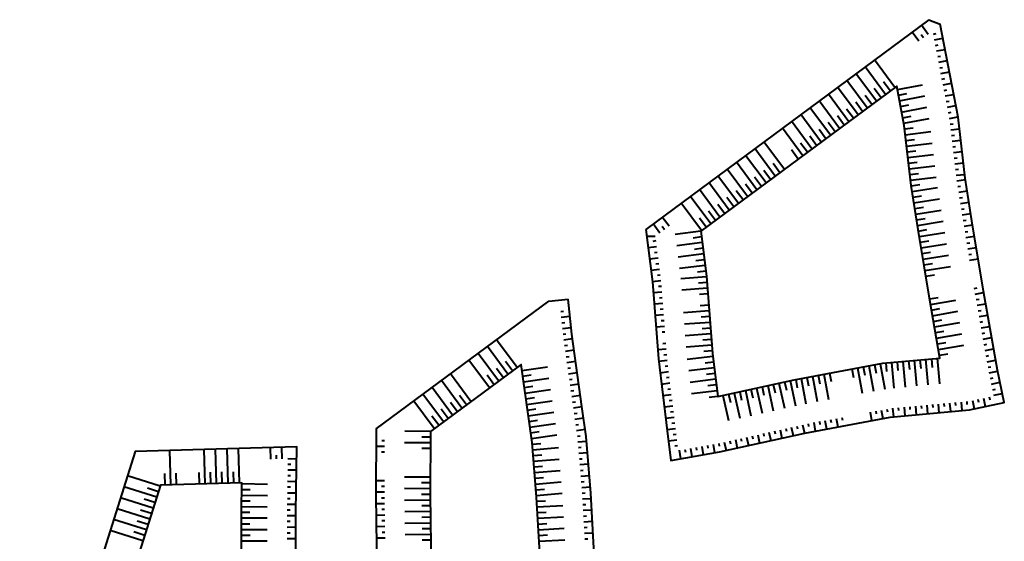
# Model space of a CAD drawing. Header units: metres. Extents: x 74996 to 75444, y 445288 to 445570.
# Tile 2 of 3: x 74996 to 75168, y 445379 to 445470. Entities that reach past the tile are written whole.
import ezdxf

# ---------------------------------------------------------------- set-up
doc = ezdxf.new("R2010")
doc.units = ezdxf.units.M
doc.layers.add('N-WE-GW-TALUD_KRUIN-G', color=90, linetype='Continuous', lineweight=40)
doc.layers.add('N-WE-GW-TALUD_TEEN-G', color=90, linetype='Continuous', lineweight=40)

msp = doc.modelspace()

# ---------------------------------------------------------------- linework, layer by layer
at = {"layer": 'N-WE-GW-TALUD_KRUIN-G', "flags": 128}
for points in [[(75115.29, 445433.38), (75116.3, 445425.52), (75117.34, 445412.02), (75118.24, 445404.49), (75131.58, 445407.44), (75147.07, 445410.33), (75157.06, 445411.24), (75155.28, 445421.35), (75153.26, 445433.68), (75152.05, 445441.35), (75150.82, 445451.85), (75149.5, 445458.73)], [(75068.68, 445352.56), (75093.43, 445360.71), (75087.44, 445372.27), (75086.62, 445386.94), (75085.82, 445396.46), (75085.11, 445401.43), (75083.89, 445410.13), (75068.07, 445398.41), (75068.02, 445387.31), (75068.22, 445374.19), (75068.58, 445364.91)], [(75003.9, 445334.98), (75012.67, 445332.48), (75016.88, 445334.12), (75021.47, 445336.09), (75022.3, 445336.41), (75036.41, 445341.32), (75035.94, 445355.25), (75035.09, 445370.63), (75035.05, 445384.45), (75035.12, 445389.42), (75020.92, 445389.02), (75008.12, 445348.4)]]:
    msp.add_lwpolyline(points, close=True, dxfattribs=at)
msp.add_lwpolyline([(75086.09, 445393.21), (75090.58, 445393.58)], dxfattribs=at)
at = {"layer": 'N-WE-GW-TALUD_TEEN-G'}
for p, q in [((75155.12, 445470.35), (75105.66, 445433.72)), ((75155.12, 445470.35), (75157.1, 445469.58)), ((75160.21, 445453.3), (75157.1, 445469.58)), ((75161.46, 445442.64), (75160.21, 445453.3))]:
    msp.add_line(p, q, dxfattribs=at)
at = {"layer": 'N-WE-GW-TALUD_TEEN-G', "flags": 128}
for points in [[(75155, 445467.77), (75153.81, 445469.38)], [(75153.39, 445466.58), (75152.2, 445468.19)], [(75154.2, 445467.18), (75153.8, 445467.71)], [(75155.91, 445467.82), (75156.4, 445467.92)], [(75156.09, 445466.84), (75157.57, 445467.12)], [(75156.28, 445465.86), (75156.77, 445465.95)], [(75156.47, 445464.88), (75157.94, 445465.16)], [(75156.66, 445463.89), (75157.15, 445463.99)], [(75147.57, 445457.3), (75144, 445462.12)], [(75149.18, 445458.49), (75145.61, 445463.31)], [(75156.85, 445462.91), (75158.32, 445463.19)], [(75157.03, 445461.93), (75157.53, 445462.02)], [(75145.96, 445456.11), (75142.39, 445460.93)], [(75157.22, 445460.95), (75158.7, 445461.23)], [(75144.36, 445454.92), (75140.79, 445459.74)], [(75148.38, 445457.89), (75147.19, 445459.5)], [(75149.62, 445458.14), (75154.03, 445458.98)], [(75157.41, 445459.96), (75157.9, 445460.06)], [(75157.6, 445458.98), (75159.07, 445459.26)], [(75141.14, 445452.53), (75137.57, 445457.36)], [(75142.75, 445453.72), (75139.18, 445458.55)], [(75145.16, 445455.51), (75143.97, 445457.12)], [(75146.77, 445456.7), (75145.58, 445458.31)], [(75149.8, 445457.16), (75151.28, 445457.44)], [(75149.99, 445456.17), (75154.41, 445457.02)], [(75157.79, 445458), (75158.28, 445458.09)], [(75157.97, 445457.02), (75159.45, 445457.3)], [(75139.54, 445451.34), (75135.97, 445456.17)], [(75143.55, 445454.32), (75142.36, 445455.93)], [(75150.18, 445455.19), (75151.65, 445455.47)], [(75158.16, 445456.04), (75158.65, 445456.13)], [(75158.35, 445455.05), (75159.82, 445455.34)], [(75136.32, 445448.96), (75132.75, 445453.79)], [(75137.93, 445450.15), (75134.36, 445454.98)], [(75140.34, 445451.94), (75139.15, 445453.55)], [(75141.95, 445453.13), (75140.76, 445454.74)], [(75150.37, 445454.21), (75154.79, 445455.06)], [(75150.55, 445453.23), (75152.03, 445453.51)], [(75158.54, 445454.07), (75159.03, 445454.17)], [(75134.71, 445447.77), (75131.14, 445452.59)], [(75138.73, 445450.75), (75137.54, 445452.36)], [(75150.74, 445452.25), (75155.16, 445453.09)], [(75158.73, 445453.09), (75160.2, 445453.37)], [(75158.84, 445452.1), (75159.34, 445452.15)], [(75133.11, 445446.58), (75129.54, 445451.4)], [(75135.52, 445448.37), (75134.33, 445449.98)], [(75137.13, 445449.56), (75135.94, 445451.17)], [(75150.89, 445451.26), (75152.38, 445451.43)], [(75151, 445450.26), (75155.47, 445450.79)], [(75158.96, 445451.1), (75160.45, 445451.28)], [(75159.08, 445450.11), (75159.57, 445450.17)], [(75129.89, 445444.2), (75126.32, 445449.02)], [(75133.91, 445447.18), (75132.72, 445448.79)], [(75151.12, 445449.27), (75152.61, 445449.44)], [(75151.24, 445448.28), (75155.71, 445448.8)], [(75159.19, 445449.12), (75160.68, 445449.29)], [(75126.68, 445441.82), (75123.11, 445446.64)], [(75128.29, 445443.01), (75124.71, 445447.83)], [(75132.3, 445445.99), (75131.11, 445447.59)], [(75151.35, 445447.28), (75152.84, 445447.46)], [(75151.47, 445446.29), (75155.94, 445446.81)], [(75159.31, 445448.12), (75159.8, 445448.18)], [(75159.42, 445447.13), (75160.91, 445447.3)], [(75125.07, 445440.63), (75121.5, 445445.45)], [(75129.09, 445443.61), (75127.9, 445445.21)], [(75151.58, 445445.3), (75153.07, 445445.47)], [(75151.7, 445444.3), (75156.17, 445444.83)], [(75159.54, 445446.14), (75160.04, 445446.19)], [(75159.66, 445445.14), (75161.15, 445445.32)], [(75123.46, 445439.44), (75119.89, 445444.26)], [(75127.48, 445442.42), (75126.29, 445444.02)], [(75151.82, 445443.31), (75153.31, 445443.48)], [(75159.77, 445444.15), (75160.27, 445444.21)], [(75159.89, 445443.16), (75161.38, 445443.33)], [(75105.66, 445433.72), (75106.84, 445424.55), (75107.88, 445411.09), (75109.39, 445398.54), (75110.06, 445393.33), (75118.57, 445394.83), (75133.48, 445398.13), (75148.37, 445400.91), (75162.22, 445402.18), (75168.3, 445403.45), (75167.08, 445409.12), (75164.65, 445422.94), (75162.64, 445435.19), (75161.46, 445442.64)], [(75120.25, 445437.06), (75116.68, 445441.88)], [(75121.86, 445438.25), (75118.29, 445443.07)], [(75124.27, 445440.04), (75123.08, 445441.64)], [(75125.87, 445441.23), (75124.68, 445442.83)], [(75151.93, 445442.32), (75156.4, 445442.84)], [(75152.05, 445441.32), (75153.53, 445441.56)], [(75160.02, 445442.17), (75161.5, 445442.4)], [(75118.64, 445435.87), (75115.07, 445440.69)], [(75122.66, 445438.85), (75121.47, 445440.45)], [(75152.21, 445440.34), (75156.65, 445441.04)], [(75160.17, 445441.18), (75160.67, 445441.26)], [(75160.33, 445440.19), (75161.81, 445440.43)], [(75115.43, 445433.49), (75111.86, 445438.31)], [(75117.04, 445434.68), (75113.46, 445439.5)], [(75119.45, 445436.46), (75118.26, 445438.07)], [(75121.05, 445437.66), (75119.86, 445439.26)], [(75152.36, 445439.35), (75153.84, 445439.58)], [(75152.52, 445438.36), (75156.96, 445439.07)], [(75160.49, 445439.2), (75160.98, 445439.28)], [(75160.64, 445438.22), (75162.12, 445438.45)], [(75117.84, 445435.27), (75116.65, 445436.88)], [(75152.68, 445437.37), (75154.16, 445437.61)], [(75152.83, 445436.39), (75157.28, 445437.09)], [(75160.8, 445437.23), (75161.29, 445437.31)], [(75160.96, 445436.24), (75162.44, 445436.48)], [(75108.14, 445433.07), (75106.95, 445434.68)], [(75109.75, 445434.26), (75108.56, 445435.87)], [(75116.23, 445434.08), (75115.04, 445435.69)], [(75152.99, 445435.4), (75154.47, 445435.63)], [(75153.15, 445434.41), (75157.59, 445435.12)], [(75161.11, 445435.25), (75161.61, 445435.33)], [(75161.27, 445434.27), (75162.75, 445434.51)], [(75108.94, 445433.66), (75108.55, 445434.2)], [(75115.29, 445433.38), (75110.82, 445432.81)], [(75153.31, 445433.42), (75154.79, 445433.67)], [(75153.47, 445432.44), (75157.91, 445433.16)], [(75161.44, 445433.28), (75161.93, 445433.36)], [(75107.34, 445432.47), (75105.82, 445432.49)], [(75107.44, 445431.69), (75106.94, 445431.62)], [(75115.54, 445431.4), (75111.08, 445430.83)], [(75115.41, 445432.39), (75113.93, 445432.2)], [(75153.63, 445431.45), (75155.11, 445431.69)], [(75153.79, 445430.46), (75158.23, 445431.19)], [(75161.6, 445432.29), (75163.08, 445432.53)], [(75161.76, 445431.3), (75162.25, 445431.39)], [(75107.57, 445430.69), (75106.08, 445430.5)], [(75107.69, 445429.7), (75107.2, 445429.64)], [(75115.8, 445429.42), (75111.33, 445428.84)], [(75115.67, 445430.41), (75114.18, 445430.22)], [(75153.95, 445429.48), (75155.43, 445429.72)], [(75161.92, 445430.32), (75163.4, 445430.56)], [(75162.08, 445429.33), (75162.57, 445429.41)], [(75107.82, 445428.71), (75106.33, 445428.52)], [(75107.95, 445427.72), (75107.45, 445427.65)], [(75115.92, 445428.42), (75114.44, 445428.23)], [(75154.11, 445428.49), (75158.55, 445429.22)], [(75154.27, 445427.5), (75155.75, 445427.74)], [(75162.24, 445428.34), (75163.72, 445428.59)], [(75108.08, 445426.73), (75106.59, 445426.54)], [(75116.05, 445427.43), (75111.59, 445426.86)], [(75116.18, 445426.44), (75114.69, 445426.25)], [(75154.44, 445426.52), (75158.88, 445427.24)], [(75108.33, 445424.74), (75106.84, 445424.55)], [(75108.2, 445425.74), (75107.71, 445425.67)], [(75116.3, 445425.45), (75111.81, 445425.1)], [(75116.38, 445424.45), (75114.88, 445424.34)], [(75154.6, 445425.53), (75156.08, 445425.77)], [(75108.49, 445422.75), (75106.99, 445422.63)], [(75108.41, 445423.75), (75107.91, 445423.71)], [(75116.46, 445423.45), (75111.97, 445423.11)], [(75116.53, 445422.46), (75115.04, 445422.34)], [(75163.05, 445423.41), (75163.54, 445423.49)], [(75163.21, 445422.42), (75164.69, 445422.68)], [(75058.57, 445398.84), (75088.75, 445421.19), (75092.11, 445421.54)], [(75089.29, 445421.25), (75089.29, 445421.25)], [(75104.45, 445360.1), (75096.81, 445374.83), (75096.1, 445387.6), (75095.26, 445397.53), (75094.51, 445402.77), (75092.74, 445415.42), (75092.11, 445421.54)], [(75108.64, 445420.76), (75107.15, 445420.64)], [(75108.56, 445421.75), (75108.07, 445421.71)], [(75155.24, 445421.58), (75156.72, 445421.82)], [(75155.41, 445420.6), (75159.85, 445421.37)], [(75163.39, 445421.44), (75163.88, 445421.52)], [(75090.82, 445419.39), (75091.32, 445419.44)], [(75108.72, 445419.76), (75108.22, 445419.72)], [(75116.76, 445419.47), (75112.28, 445419.12)], [(75116.69, 445420.46), (75115.19, 445420.35)], [(75155.59, 445419.61), (75157.06, 445419.87)], [(75155.76, 445418.63), (75160.19, 445419.4)], [(75163.56, 445420.45), (75165.04, 445420.71)], [(75163.73, 445419.47), (75164.23, 445419.55)], [(75090.92, 445418.4), (75092.41, 445418.55)], [(75091.03, 445417.4), (75091.52, 445417.45)], [(75108.79, 445418.76), (75107.3, 445418.65)], [(75108.87, 445417.76), (75108.37, 445417.73)], [(75116.92, 445417.47), (75112.43, 445417.13)], [(75116.84, 445418.47), (75115.35, 445418.35)], [(75155.93, 445417.64), (75157.41, 445417.9)], [(75156.11, 445416.66), (75160.54, 445417.44)], [(75163.91, 445418.48), (75165.38, 445418.74)], [(75164.08, 445417.5), (75164.57, 445417.59)], [(75091.13, 445416.41), (75092.62, 445416.56)], [(75108.95, 445416.77), (75107.45, 445416.65)], [(75109.02, 445415.77), (75108.53, 445415.73)], [(75116.99, 445416.48), (75115.5, 445416.36)], [(75156.28, 445415.67), (75157.76, 445415.93)], [(75164.25, 445416.51), (75165.73, 445416.77)], [(75164.43, 445415.53), (75164.92, 445415.62)], [(75083.19, 445409.61), (75079.62, 445414.43)], [(75091.23, 445415.41), (75091.73, 445415.46)], [(75091.36, 445414.42), (75092.85, 445414.63)], [(75117.07, 445415.48), (75112.58, 445415.13)], [(75117.15, 445414.48), (75115.65, 445414.37)], [(75156.45, 445414.69), (75160.88, 445415.47)], [(75156.62, 445413.7), (75158.1, 445413.96)], [(75164.6, 445414.54), (75166.08, 445414.8)], [(75081.58, 445408.42), (75078.01, 445413.24)], [(75091.5, 445413.43), (75092, 445413.5)], [(75091.64, 445412.44), (75093.13, 445412.65)], [(75109.26, 445412.78), (75107.76, 445412.66)], [(75109.18, 445413.78), (75108.68, 445413.74)], [(75117.22, 445413.48), (75112.74, 445413.14)], [(75117.3, 445412.49), (75115.81, 445412.37)], [(75156.8, 445412.72), (75161.23, 445413.5)], [(75164.77, 445413.56), (75165.27, 445413.65)], [(75164.95, 445412.57), (75166.42, 445412.83)], [(75078.37, 445406.04), (75074.8, 445410.86)], [(75079.98, 445407.23), (75076.4, 445412.05)], [(75082.39, 445409.02), (75081.2, 445410.62)], [(75091.78, 445411.45), (75092.27, 445411.52)], [(75091.92, 445410.46), (75093.4, 445410.67)], [(75109.43, 445410.79), (75107.94, 445410.61)], [(75109.33, 445411.78), (75108.83, 445411.74)], [(75117.4, 445411.49), (75112.93, 445410.96)], [(75117.52, 445410.5), (75116.03, 445410.32)], [(75148.59, 445410.47), (75149, 445405.99)], [(75149.58, 445410.56), (75149.72, 445409.07)], [(75150.58, 445410.65), (75150.99, 445406.17)], [(75151.57, 445410.74), (75151.71, 445409.25)], [(75152.57, 445410.84), (75152.98, 445406.35)], [(75153.57, 445410.93), (75153.7, 445409.43)], [(75154.56, 445411.02), (75154.97, 445406.54)], [(75155.56, 445411.11), (75155.69, 445409.61)], [(75156.55, 445411.2), (75156.96, 445406.72)], [(75156.97, 445411.73), (75158.45, 445411.99)], [(75165.12, 445411.59), (75165.61, 445411.68)], [(75165.29, 445410.6), (75166.77, 445410.86)], [(75080.78, 445407.83), (75079.59, 445409.43)], [(75084.04, 445409.07), (75088.49, 445409.69)], [(75092.06, 445409.47), (75092.55, 445409.54)], [(75109.67, 445408.8), (75108.18, 445408.62)], [(75109.55, 445409.79), (75109.05, 445409.73)], [(75117.64, 445409.51), (75113.17, 445408.97)], [(75141.69, 445409.33), (75141.96, 445407.85)], [(75142.67, 445409.51), (75143.49, 445405.09)], [(75143.65, 445409.7), (75143.93, 445408.22)], [(75144.63, 445409.88), (75145.46, 445405.46)], [(75145.62, 445410.06), (75145.89, 445408.59)], [(75146.6, 445410.25), (75147.43, 445405.82)], [(75147.59, 445410.38), (75147.73, 445408.89)], [(75165.46, 445409.62), (75165.96, 445409.71)], [(75165.65, 445408.64), (75167.11, 445408.95)], [(75073.55, 445402.47), (75069.98, 445407.29)], [(75075.15, 445403.66), (75071.58, 445408.48)], [(75079.17, 445406.64), (75077.98, 445408.24)], [(75084.17, 445408.08), (75085.66, 445408.29)], [(75084.31, 445407.09), (75088.77, 445407.71)], [(75092.2, 445408.48), (75093.68, 445408.69)], [(75092.34, 445407.49), (75092.83, 445407.56)], [(75109.79, 445407.81), (75109.29, 445407.75)], [(75117.88, 445407.52), (75113.41, 445406.98)], [(75117.76, 445408.51), (75116.27, 445408.33)], [(75129.9, 445407.07), (75130.23, 445405.61)], [(75130.88, 445407.29), (75131.85, 445402.89)], [(75131.86, 445407.49), (75132.13, 445406.02)], [(75132.84, 445407.68), (75133.66, 445403.25)], [(75133.82, 445407.86), (75134.1, 445406.39)], [(75134.8, 445408.04), (75135.63, 445403.62)], [(75135.79, 445408.23), (75136.06, 445406.75)], [(75136.77, 445408.41), (75137.6, 445403.99)], [(75137.75, 445408.6), (75138.03, 445407.12)], [(75165.86, 445407.66), (75166.34, 445407.76)], [(75166.07, 445406.68), (75167.53, 445407)], [(75071.94, 445401.28), (75068.37, 445406.1)], [(75084.45, 445406.1), (75085.94, 445406.31)], [(75084.59, 445405.11), (75089.05, 445405.73)], [(75092.47, 445406.5), (75093.96, 445406.71)], [(75092.61, 445405.51), (75093.11, 445405.58)], [(75109.9, 445406.82), (75108.42, 445406.64)], [(75110.02, 445405.82), (75109.53, 445405.76)], [(75118.12, 445405.53), (75113.65, 445405)], [(75118, 445406.53), (75116.51, 445406.35)], [(75122.09, 445405.34), (75122.42, 445403.87)], [(75123.07, 445405.56), (75124.04, 445401.16)], [(75124.04, 445405.77), (75124.37, 445404.31)], [(75125.02, 445405.99), (75125.99, 445401.6)], [(75126, 445406.2), (75126.32, 445404.74)], [(75126.97, 445406.42), (75127.95, 445402.03)], [(75127.95, 445406.64), (75128.27, 445405.17)], [(75128.92, 445406.85), (75129.9, 445402.46)], [(75166.28, 445405.7), (75166.77, 445405.81)], [(75068.72, 445398.9), (75065.15, 445403.72)], [(75070.33, 445400.09), (75066.76, 445404.91)], [(75074.35, 445403.07), (75073.16, 445404.67)], [(75084.73, 445404.12), (75086.22, 445404.33)], [(75084.87, 445403.13), (75089.33, 445403.75)], [(75092.75, 445404.52), (75094.24, 445404.73)], [(75092.89, 445403.53), (75093.39, 445403.6)], [(75110.14, 445404.83), (75108.65, 445404.65)], [(75110.26, 445403.84), (75109.77, 445403.78)], [(75118.23, 445404.54), (75116.75, 445404.36)], [(75119.16, 445404.69), (75120.14, 445400.3)], [(75120.14, 445404.91), (75120.46, 445403.44)], [(75121.11, 445405.12), (75122.09, 445400.73)], [(75160.74, 445403.55), (75160.87, 445402.05)], [(75161.73, 445403.64), (75161.78, 445403.14)], [(75162.72, 445403.81), (75163.02, 445402.34)], [(75163.69, 445404.02), (75163.8, 445403.53)], [(75164.67, 445404.22), (75164.98, 445402.75)], [(75165.65, 445404.43), (75165.75, 445403.94)], [(75166.49, 445404.73), (75167.95, 445405.04)], [(75071.14, 445400.68), (75069.95, 445402.29)], [(75072.74, 445401.88), (75071.55, 445403.48)], [(75085.01, 445402.14), (75086.49, 445402.34)], [(75093.03, 445402.54), (75094.51, 445402.75)], [(75110.38, 445402.84), (75108.89, 445402.67)], [(75110.5, 445401.85), (75110, 445401.79)], [(75145.83, 445401.96), (75145.92, 445401.47)], [(75146.81, 445402.15), (75147.09, 445400.67)], [(75147.79, 445402.33), (75147.89, 445401.84)], [(75148.79, 445402.46), (75148.92, 445400.96)], [(75149.78, 445402.55), (75149.83, 445402.05)], [(75150.78, 445402.64), (75150.91, 445401.14)], [(75151.77, 445402.73), (75151.82, 445402.23)], [(75152.77, 445402.82), (75152.91, 445401.33)], [(75153.77, 445402.91), (75153.81, 445402.41)], [(75154.76, 445403), (75154.9, 445401.51)], [(75155.76, 445403.09), (75155.8, 445402.59)], [(75156.75, 445403.18), (75156.89, 445401.69)], [(75157.75, 445403.27), (75157.79, 445402.78)], [(75158.74, 445403.37), (75158.88, 445401.87)], [(75159.74, 445403.46), (75159.79, 445402.96)], [(75069.53, 445399.49), (75068.34, 445401.1)], [(75085.15, 445401.15), (75089.6, 445401.78)], [(75085.29, 445400.16), (75086.77, 445400.37)], [(75093.17, 445401.55), (75093.67, 445401.62)], [(75093.31, 445400.56), (75094.8, 445400.77)], [(75110.62, 445400.86), (75109.13, 445400.68)], [(75136, 445400.13), (75136.09, 445399.64)], [(75136.98, 445400.31), (75137.26, 445398.84)], [(75137.96, 445400.5), (75138.06, 445400)], [(75138.95, 445400.68), (75139.22, 445399.21)], [(75139.93, 445400.86), (75140.02, 445400.37)], [(75144.85, 445401.78), (75145.12, 445400.31)], [(75058.57, 445398.84), (75058.52, 445387.26), (75058.72, 445373.94), (75059.08, 445364.69), (75059.2, 445350.08), (75059.44, 445345.02)], [(75068.07, 445398.41), (75063.57, 445398.43)], [(75085.43, 445399.17), (75089.89, 445399.81)], [(75085.57, 445398.18), (75087.06, 445398.39)], [(75093.46, 445399.57), (75093.95, 445399.64)], [(75093.6, 445398.58), (75095.08, 445398.79)], [(75110.86, 445398.87), (75109.37, 445398.69)], [(75110.74, 445399.87), (75110.24, 445399.81)], [(75128.17, 445398.49), (75128.28, 445398)], [(75129.15, 445398.71), (75129.47, 445397.24)], [(75130.12, 445398.93), (75130.23, 445398.44)], [(75131.1, 445399.14), (75131.42, 445397.68)], [(75132.07, 445399.36), (75132.18, 445398.87)], [(75133.05, 445399.57), (75133.38, 445398.11)], [(75134.03, 445399.76), (75134.12, 445399.27)], [(75135.02, 445399.95), (75135.29, 445398.47)], [(75060.06, 445396.78), (75059.56, 445396.78)], [(75068.06, 445397.41), (75066.56, 445397.42)], [(75085.72, 445397.19), (75090.17, 445397.83)], [(75093.74, 445397.59), (75094.23, 445397.66)], [(75093.84, 445396.59), (75095.33, 445396.72)], [(75111.11, 445396.89), (75109.62, 445396.7)], [(75110.98, 445397.88), (75110.49, 445397.82)], [(75120.36, 445396.76), (75120.47, 445396.27)], [(75121.33, 445396.98), (75121.66, 445395.51)], [(75122.31, 445397.19), (75122.42, 445396.71)], [(75123.29, 445397.41), (75123.61, 445395.95)], [(75124.26, 445397.63), (75124.37, 445397.14)], [(75125.24, 445397.84), (75125.56, 445396.38)], [(75126.22, 445398.06), (75126.32, 445397.57)], [(75127.19, 445398.28), (75127.52, 445396.81)], [(75022.73, 445389.07), (75022.55, 445395.07)], [(75028.72, 445389.24), (75028.55, 445395.24)], [(75030.72, 445389.3), (75030.55, 445395.3)], [(75032.72, 445389.36), (75032.55, 445395.35)], [(75034.72, 445389.41), (75034.55, 445395.41)], [(75040.19, 445393.57), (75040.13, 445395.57)], [(75042.19, 445393.63), (75042.13, 445395.63)], [(75060.06, 445395.78), (75058.56, 445395.78)], [(75068.06, 445396.41), (75063.56, 445396.43)], [(75068.06, 445395.41), (75066.56, 445395.42)], [(75085.84, 445396.19), (75087.34, 445396.32)], [(75085.93, 445395.2), (75090.41, 445395.58)], [(75093.92, 445395.6), (75094.42, 445395.64)], [(75111.24, 445395.9), (75110.74, 445395.83)], [(75111.51, 445395.11), (75111.77, 445393.63)], [(75112.5, 445395.28), (75112.59, 445394.79)], [(75113.48, 445395.45), (75113.74, 445393.98)], [(75114.47, 445395.63), (75114.55, 445395.13)], [(75115.45, 445395.8), (75115.71, 445394.32)], [(75116.44, 445395.97), (75116.52, 445395.48)], [(75117.42, 445396.15), (75117.68, 445394.67)], [(75118.41, 445396.33), (75118.51, 445395.84)], [(75119.38, 445396.54), (75119.71, 445395.08)], [(75041.19, 445393.6), (75041.17, 445394.27)], [(75043.19, 445393.66), (75044.69, 445393.64)], [(75060.05, 445394.78), (75059.55, 445394.78)], [(75086.01, 445394.2), (75087.5, 445394.33)], [(75094, 445394.6), (75095.5, 445394.73)], [(75094.09, 445393.6), (75094.59, 445393.64)], [(75043.16, 445391.71), (75044.66, 445391.69)], [(75043.17, 445392.71), (75043.67, 445392.71)], [(75086.18, 445392.21), (75087.67, 445392.33)], [(75086.26, 445391.21), (75090.75, 445391.59)], [(75094.17, 445392.61), (75095.67, 445392.73)], [(75094.26, 445391.61), (75094.75, 445391.65)], [(75020.86, 445388.83), (75015.14, 445390.63)], [(75021.73, 445389.04), (75021.67, 445391.04)], [(75023.73, 445389.1), (75023.67, 445391.1)], [(75027.72, 445389.21), (75027.67, 445391.21)], [(75029.72, 445389.27), (75029.67, 445391.27)], [(75031.72, 445389.33), (75031.66, 445391.33)], [(75033.72, 445389.38), (75033.66, 445391.38)], [(75043.14, 445390.71), (75043.64, 445390.71)], [(75060.03, 445389.78), (75058.53, 445389.78)], [(75068.04, 445390.41), (75063.54, 445390.43)], [(75086.35, 445390.22), (75087.84, 445390.34)], [(75094.34, 445390.61), (75095.83, 445390.74)], [(75020.26, 445386.92), (75014.54, 445388.72)], [(75020.56, 445387.88), (75018.66, 445388.48)], [(75035.1, 445388.29), (75036.6, 445388.27)], [(75035.12, 445389.29), (75039.62, 445389.22)], [(75043.11, 445388.71), (75043.61, 445388.71)], [(75043.13, 445389.71), (75044.63, 445389.69)], [(75060.03, 445388.78), (75059.53, 445388.78)], [(75068.03, 445388.41), (75063.53, 445388.43)], [(75068.03, 445389.41), (75066.53, 445389.42)], [(75086.43, 445389.22), (75090.91, 445389.6)], [(75086.51, 445388.22), (75088.01, 445388.35)], [(75094.42, 445389.62), (75094.92, 445389.66)], [(75094.51, 445388.62), (75096, 445388.75)], [(75019.66, 445385.01), (75013.94, 445386.82)], [(75019.96, 445385.97), (75018.05, 445386.57)], [(75035.09, 445387.29), (75039.59, 445387.22)], [(75043.08, 445386.71), (75043.58, 445386.71)], [(75043.1, 445387.71), (75044.6, 445387.69)], [(75060.02, 445387.78), (75058.52, 445387.78)], [(75060.03, 445386.78), (75059.53, 445386.77)], [(75068.04, 445386.41), (75063.54, 445386.34)], [(75068.02, 445387.41), (75066.52, 445387.42)], [(75086.6, 445387.23), (75091.08, 445387.6)], [(75094.59, 445387.62), (75095.09, 445387.67)], [(75094.65, 445386.63), (75096.15, 445386.71)], [(75019.06, 445383.11), (75013.34, 445384.91)], [(75019.36, 445384.06), (75017.45, 445384.66)], [(75035.06, 445385.29), (75039.56, 445385.22)], [(75035.07, 445386.29), (75036.57, 445386.27)], [(75043.05, 445384.71), (75043.55, 445384.71)], [(75043.07, 445385.71), (75044.57, 445385.69)], [(75060.04, 445385.78), (75058.55, 445385.75)], [(75060.06, 445384.78), (75059.56, 445384.77)], [(75068.05, 445385.41), (75066.55, 445385.39)], [(75086.66, 445386.23), (75088.16, 445386.31)], [(75086.72, 445385.23), (75091.21, 445385.48)], [(75094.71, 445385.63), (75095.21, 445385.66)], [(75094.76, 445384.63), (75096.26, 445384.71)], [(75018.46, 445381.2), (75012.74, 445383)], [(75035.05, 445384.29), (75036.55, 445384.29)], [(75035.05, 445383.29), (75039.55, 445383.3)], [(75043.05, 445383.71), (75044.55, 445383.72)], [(75060.08, 445383.78), (75058.58, 445383.75)], [(75068.07, 445384.41), (75063.57, 445384.34)], [(75068.08, 445383.41), (75066.58, 445383.39)], [(75086.77, 445384.23), (75088.27, 445384.32)], [(75086.83, 445383.23), (75091.32, 445383.48)], [(75094.82, 445383.63), (75095.32, 445383.66)], [(75018.76, 445382.15), (75016.85, 445382.75)], [(75035.05, 445382.29), (75036.55, 445382.29)], [(75035.06, 445381.29), (75039.56, 445381.3)], [(75043.05, 445382.71), (75043.55, 445382.72)], [(75043.06, 445381.71), (75044.56, 445381.72)], [(75060.11, 445381.78), (75058.61, 445381.75)], [(75060.09, 445382.78), (75059.59, 445382.77)], [(75068.1, 445382.41), (75063.6, 445382.34)], [(75068.11, 445381.41), (75066.61, 445381.39)], [(75086.88, 445382.23), (75088.38, 445382.32)], [(75086.94, 445381.24), (75091.43, 445381.49)], [(75094.87, 445382.63), (75096.37, 445382.72)], [(75094.93, 445381.63), (75095.43, 445381.66)], [(75017.86, 445379.29), (75012.14, 445381.09)], [(75018.16, 445380.25), (75016.25, 445380.85)], [(75035.06, 445380.29), (75036.56, 445380.29)], [(75043.06, 445380.71), (75043.56, 445380.72)], [(75043.06, 445379.71), (75044.56, 445379.72)], [(75060.14, 445379.78), (75058.64, 445379.75)], [(75060.12, 445380.78), (75059.62, 445380.77)], [(75068.13, 445380.41), (75063.63, 445380.34)], [(75087, 445380.24), (75088.49, 445380.32)], [(75087.05, 445379.24), (75091.54, 445379.49)], [(75094.99, 445380.64), (75096.48, 445380.72)], [(75095.04, 445379.64), (75095.54, 445379.66)], [(75035.06, 445379.29), (75039.56, 445379.3)], [(75068.14, 445379.41), (75066.64, 445379.39)]]:
    msp.add_lwpolyline(points, dxfattribs=at)
msp.add_lwpolyline([(74996.33, 445330.9), (75012.97, 445326.15), (75019.15, 445328.57), (75023.73, 445330.53), (75024.37, 445330.77), (75046.02, 445338.31), (75045.43, 445355.67), (75044.59, 445370.9), (75044.55, 445384.39), (75044.72, 445395.7), (75016.48, 445394.89), (75002.4, 445350.2)], close=True, dxfattribs=at)

doc.saveas('drawing.dxf')
